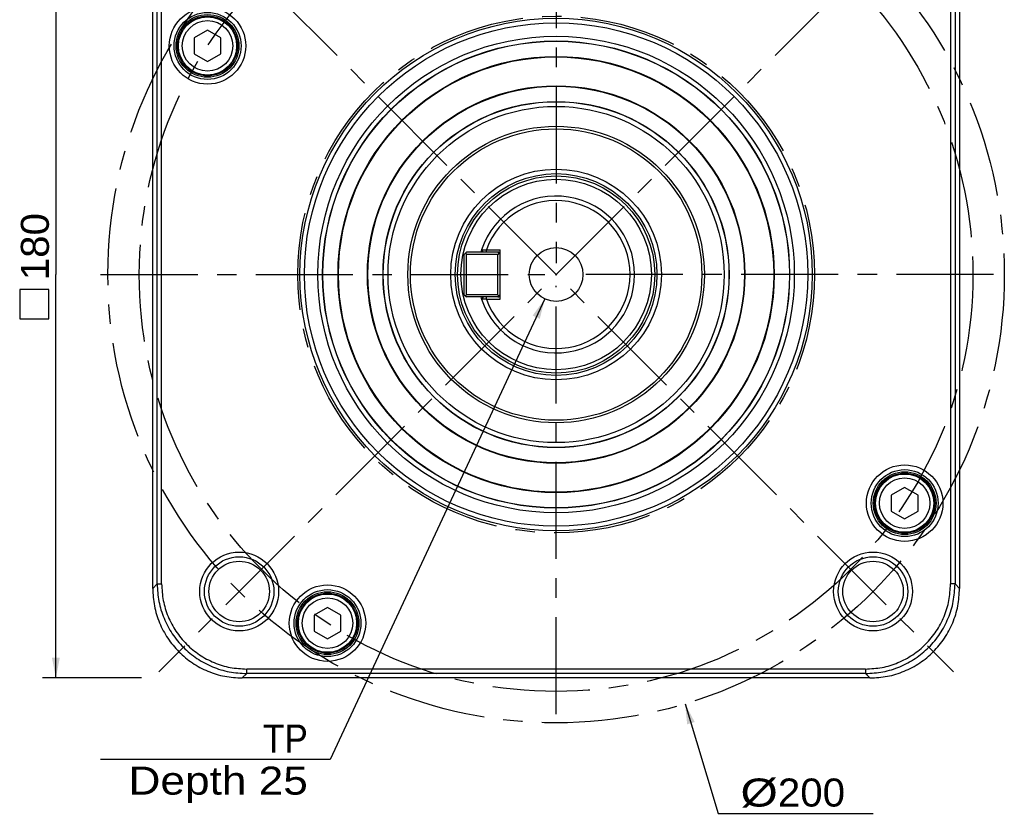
# Model space of a CAD drawing. Extents: x -74 to 556, y -98 to 347.
# Tile 24 of 26: x 310 to 398, y 160 to 230. Entities that reach past the tile are written whole.
import ezdxf
from ezdxf.enums import TextEntityAlignment as Align

# ---------------------------------------------------------------- set-up
doc = ezdxf.new("R2010")
doc.units = 0
doc.header["$LTSCALE"] = 23.1
doc.header["$MEASUREMENT"] = 0
doc.linetypes.add('CENTER', pattern=[0.6, 0.375, -0.075, 0.075, -0.075])
doc.layers.get('0').update_dxf_attribs({"linetype": 'CONTINUOUS'})
doc.layers.add('DEFAULT_1', color=7, linetype='CENTER')
doc.styles.add('TEXTSTYLE_0', font='txt', dxfattribs={"width": 0.8})
doc.dimstyles.new('DIMSTYLE_4', dxfattribs={"dimtxt": 2.5, "dimasz": 0.18, "dimexe": 0.18, "dimexo": 0.0625, "dimgap": 0.09, "dimtad": 0, "dimtih": 1, "dimtoh": 1, "dimdec": 4, "dimlfac": 2.5, "dimzin": 0, "dimdsep": 46, "dimtxsty": 'Standard', "dimcen": 0.09, "dimadec": 0, "dimazin": 0, "dimtp": 1e-05, "dimtm": 1e-05, "dimtfac": 1, "dimtdec": 4, "dimtofl": 0, "dimtmove": 0, "dimatfit": 0, "dimfxl": 0, "dimtolj": 1, "dimtzin": 0, "dimarcsym": 0})

# ---------------------------------------------------------------- blocks, each defined once
blk = doc.blocks.new('*D8')
at = {"color": 7, "linetype": 'Continuous'}
for p, q in [((357.348, 205.578), (338.205, 164.471)), ((338.204, 164.471), (317.705, 164.471)), ((338.205, 164.471), (338.204, 164.471))]:
    blk.add_line(p, q, dxfattribs=at)
blk.add_solid([(356.906, 203.799), (357.348, 205.578), (356.271, 204.094)], dxfattribs=at)
at = {"color": 7, "linetype": 'Continuous', "style": 'TEXTSTYLE_0'}
for s, width, p, p2 in [('TP', 0.96, (332.205, 165.096), (336.205, 165.096)), ('Depth 25', 0.834783, (320.205, 161.346), (336.205, 161.346))]:
    blk.add_text(s, height=2.5, dxfattribs=dict(at, width=width)).set_placement(p, p2, align=Align.FIT)
blk = doc.blocks.new('*D9')
at = {"color": 7, "linetype": 'Continuous'}
for p, q in [((369.876, 169.447), (372.819, 159.657)), ((372.819, 159.657), (372.819, 159.657)), ((372.819, 159.657), (386.652, 159.657))]:
    blk.add_line(p, q, dxfattribs=at)
blk.add_solid([(370.73, 167.824), (369.876, 169.447), (370.059, 167.622)], dxfattribs=at)
at = {"color": 7, "linetype": 'Continuous', "style": 'TEXTSTYLE_0'}
for s, width, p, p2 in [('%%c', 2, (374.819, 160.282), (378.152, 160.282)), ('200', 1.028571, (378.152, 160.282), (384.152, 160.282))]:
    blk.add_text(s, height=2.5, dxfattribs=dict(at, width=width)).set_placement(p, p2, align=Align.FIT)
blk = doc.blocks.new('*D16')
at = {"color": 7, "linetype": 'Continuous'}
for p, q in [((321.362, 243.754), (312.52, 243.754)), ((313.72, 243.754), (313.72, 207.754)), ((313.72, 171.754), (313.72, 207.754)), ((321.362, 171.754), (312.52, 171.754))]:
    blk.add_line(p, q, dxfattribs=at)
for points in [[(314.07, 241.954), (313.72, 243.754), (313.37, 241.954)], [(313.37, 173.554), (313.72, 171.754), (314.07, 173.554)]]:
    blk.add_solid(points, dxfattribs=at)
at = {"color": 7, "linetype": 'Continuous', "style": 'TEXTSTYLE_0', "width": 1.107692}
blk.add_text('180', height=2.5, rotation=90, dxfattribs=at).set_placement((313.095, 207.242), (313.095, 213.242), align=Align.FIT)

msp = doc.modelspace()

# ---------------------------------------------------------------- linework, layer by layer
at = {"color": 7, "linetype": 'Continuous'}
for p, q in [((322.361717, 179.742739), (322.361717, 235.764667)), ((394.361717, 235.764667), (394.361717, 179.742739)), ((322.761113, 180.142135), (322.761113, 235.36527)), ((323.160565, 180.142135), (323.160565, 235.36527)), ((393.562869, 235.36527), (393.562869, 180.142135)), ((393.962321, 235.36527), (393.962321, 180.142135)), ((327.254161, 229.553703), (326.054161, 228.860883)), ((328.454161, 228.860883), (327.254161, 229.553703)), ((326.054161, 228.860883), (326.054161, 227.446523)), ((328.454161, 227.446523), (328.454161, 228.860883)), ((326.054161, 227.446523), (327.254161, 226.753703)), ((327.254161, 226.753703), (328.454161, 227.446523)), ((350.161717, 209.553703), (350.361717, 209.753703)), ((350.161717, 205.953703), (350.161717, 209.553703)), ((350.261717, 209.653703), (350.361717, 209.553703)), ((353.161717, 209.753703), (350.361717, 209.753703)), ((350.361717, 205.953703), (350.361717, 209.553703)), ((353.161717, 209.553703), (350.361717, 209.553703)), ((351.850532, 209.753703), (351.713102, 209.943663)), ((352.149129, 209.753703), (352.139516, 209.953703)), ((352.139516, 209.953703), (353.361717, 209.953703)), ((353.161717, 209.753703), (353.361717, 209.553703)), ((353.261717, 209.653703), (353.161717, 209.553703)), ((353.161717, 205.953703), (353.161717, 209.553703)), ((353.361717, 205.553703), (353.361717, 209.953703)), ((358.361677, 207.753703), (358.361757, 207.753703)), ((358.361717, 207.753663), (358.361717, 207.753743)), ((350.161717, 205.953703), (350.361717, 205.753703)), ((350.361717, 205.953703), (350.261717, 205.853703)), ((353.161717, 205.953703), (350.361717, 205.953703)), ((353.161717, 205.753703), (350.361717, 205.753703)), ((351.850532, 205.753703), (351.713102, 205.563743)), ((352.13951, 205.553703), (352.149129, 205.753703)), ((353.161717, 205.953703), (353.261717, 205.853703)), ((353.361717, 205.953703), (353.161717, 205.753703)), ((352.13951, 205.553703), (353.361717, 205.553703)), ((389.469272, 188.753703), (388.269272, 188.060883)), ((388.269272, 188.060883), (388.269272, 186.646523)), ((390.669272, 188.060883), (389.469272, 188.753703)), ((390.669272, 186.646523), (390.669272, 188.060883)), ((388.269272, 186.646523), (389.469272, 185.953703)), ((389.469272, 185.953703), (390.669272, 186.646523)), ((322.761113, 180.142135), (322.361717, 179.742739)), ((322.761113, 180.142135), (323.160565, 180.142135)), ((393.962321, 180.142135), (393.562869, 180.142135)), ((393.962321, 180.142135), (394.361717, 179.742739)), ((337.961717, 178.046148), (336.761717, 177.353327)), ((339.161717, 177.353327), (337.961717, 178.046148)), ((336.761717, 177.353327), (336.761717, 175.938968)), ((339.161717, 175.938968), (339.161717, 177.353327)), ((336.761717, 175.938968), (337.961717, 175.246148)), ((337.961717, 175.246148), (339.161717, 175.938968)), ((385.973284, 172.552551), (330.750149, 172.552551)), ((330.750149, 172.153099), (330.750149, 172.552551)), ((385.973284, 172.552551), (385.973284, 172.153099)), ((330.750149, 172.153099), (330.350753, 171.753703)), ((386.37268, 171.753703), (330.350753, 171.753703)), ((385.973284, 172.153099), (330.750149, 172.153099)), ((385.973284, 172.153099), (386.37268, 171.753703))]:
    msp.add_line(p, q, dxfattribs=at)
msp.add_lwpolyline([(313.095029, 203.804008), (313.095029, 206.408192), (310.49087, 206.408192), (310.49087, 203.804008), (313.095029, 203.804008)], dxfattribs=at)
for centre, radius in [((327.254161, 228.153703), 3.409631), ((327.254161, 228.153703), 2.988697), ((327.254161, 228.153703), 2.8), ((327.254161, 228.153703), 2.68), ((327.254161, 228.153703), 2.6), ((327.254161, 228.153703), 2.25359), ((358.361717, 207.753703), 22.86), ((358.361717, 207.753703), 22.46), ((358.361717, 207.753703), 21.26), ((358.361717, 207.753703), 20.839066), ((358.361717, 207.753703), 20.818074), ((358.361717, 207.753703), 19.46), ((358.361717, 207.753703), 19.418074), ((358.361717, 207.753703), 16.841926), ((358.361717, 207.753703), 16.8), ((358.361717, 207.753703), 15.441926), ((358.361717, 207.753703), 15.420934), ((358.361717, 207.753703), 15), ((358.361717, 207.753703), 13.23094), ((358.361717, 207.753703), 13), ((358.361717, 207.753703), 9.4), ((358.361717, 207.753703), 9), ((358.361717, 207.753703), 8.8), ((358.361717, 207.753703), 8.5), ((358.361717, 207.753703), 2.4), ((389.469272, 187.353703), 3.409631), ((389.469272, 187.353703), 2.988697), ((389.469272, 187.353703), 2.8), ((389.469272, 187.353703), 2.68), ((389.469272, 187.353703), 2.6), ((389.469272, 187.353703), 2.25359), ((330.077446, 179.469432), 3.519262), ((386.645988, 179.469432), 3.519262), ((330.077446, 179.469432), 3.098328), ((330.077446, 179.469432), 2.7), ((386.645988, 179.469432), 3.098328), ((386.645988, 179.469432), 2.7), ((337.961717, 176.646148), 3.409631), ((337.961717, 176.646148), 2.988697), ((337.961717, 176.646148), 2.8), ((337.961717, 176.646148), 2.68), ((337.961717, 176.646148), 2.6), ((337.961717, 176.646148), 2.25359)]:
    msp.add_circle(centre, radius, dxfattribs=at)
for centre, radius, start, end in [((358.361717, 207.753703), 7, 198.23115867, 161.76884133), ((358.361717, 207.753703), 6.6, 199.47340427, 160.52779854), ((358.361717, 207.753703), 7, 161.76955566, 163.39410795), ((353.161717, 209.553703), 0.2, 0, 90), ((358.361717, 207.753703), 7, 196.60513726, 198.230458), ((353.161717, 205.953703), 0.2, 270, 360)]:
    msp.add_arc(centre, radius, start, end, dxfattribs=at)
for points in [[(351.714772, 209.948725), (351.762169, 209.948659), (351.809451, 209.948593), (351.856618, 209.948526), (351.903671, 209.948457), (351.950608, 209.948388), (351.997428, 209.948317), (352.044134, 209.948245), (352.090723, 209.948172), (352.137198, 209.948097)], [(352.137198, 205.559309), (352.09073, 205.559234), (352.044146, 205.559161), (351.997444, 205.559089), (351.950625, 205.559018), (351.903689, 205.558949), (351.856634, 205.55888), (351.809464, 205.558813), (351.762176, 205.558747), (351.714772, 205.558681)], [(322.761113, 180.142135), (322.914837, 178.581884), (323.369454, 177.082812), (324.107445, 175.701868), (325.100171, 174.492163), (326.309875, 173.499436), (327.690817, 172.761443), (329.189888, 172.306826), (330.750149, 172.153099)], [(323.160565, 180.142135), (323.304657, 178.668617), (323.735742, 177.241331), (324.437131, 175.926546), (325.382243, 174.774229), (326.53456, 173.829117), (327.849346, 173.127728), (329.276631, 172.696643), (330.750149, 172.552551)], [(385.973284, 172.552551), (387.446803, 172.696643), (388.874088, 173.127729), (390.188873, 173.829118), (391.34119, 174.774229), (392.286302, 175.926547), (392.987691, 177.241332), (393.418777, 178.668617), (393.562869, 180.142135)], [(385.973284, 172.153099), (387.533536, 172.306824), (389.032608, 172.76144), (390.413552, 173.499431), (391.623256, 174.492157), (392.615984, 175.701861), (393.353976, 177.082804), (393.808594, 178.581874), (393.962321, 180.142135)], [(322.361717, 179.742739), (322.515337, 178.181855), (322.969894, 176.682666), (323.707672, 175.30198), (324.700326, 174.092312), (325.909994, 173.099658), (327.29068, 172.36188), (328.789869, 171.907323), (330.350753, 171.753703)], [(386.37268, 171.753703), (387.933565, 171.907323), (389.432753, 172.36188), (390.813439, 173.099658), (392.023108, 174.092312), (393.015761, 175.30198), (393.753539, 176.682666), (394.208097, 178.181855), (394.361717, 179.742739)]]:
    msp.add_spline(points, degree=3, dxfattribs=at)
at = {"layer": 'DEFAULT_1', "color": 7, "linetype": 'CENTER'}
for p, q in [((358.361717, 266.114222), (358.361717, 208.753743)), ((322.898526, 243.216894), (393.824908, 172.290512)), ((393.824908, 243.216894), (322.898526, 172.290512)), ((317.711635, 207.753703), (357.361677, 207.753703)), ((397.397698, 207.753703), (359.361757, 207.753703)), ((358.361717, 168.521178), (358.361717, 206.753663))]:
    msp.add_line(p, q, dxfattribs=at)
for radius in [40, 37.2, 23.06]:
    msp.add_circle((358.361717, 207.753703), radius, dxfattribs=at)

# ---------------------------------------------------------------- dimensions: what is measured, and where the dimension line sits
at = {"color": 7, "linetype": 'Continuous'}
for p1, p2, picture, middle in [((369.876287, 169.446854), (346.847147, 246.060552), '*D9', (379.485615, 161.532163)), ((357.348499, 205.578067), (359.374934, 209.929339), '*D8', (328.204532, 164.471089))]:
    dim = msp.add_diameter_dim_2p(p1=p1, p2=p2, dimstyle='DIMSTYLE_4', dxfattribs=at)
    dim.commit()
    dim.dimension.update_dxf_attribs({"geometry": picture, "text_midpoint": middle})
dim = msp.add_linear_dim(base=(313.720029, 171.753703), p1=(321.361717, 243.753703), p2=(321.361717, 171.753703), angle=270, dimstyle='DIMSTYLE_4', dxfattribs=at)
dim.commit()
dim.dimension.update_dxf_attribs({"geometry": '*D16', "text_midpoint": (311.845029, 210.241518)})

doc.saveas('drawing.dxf')
